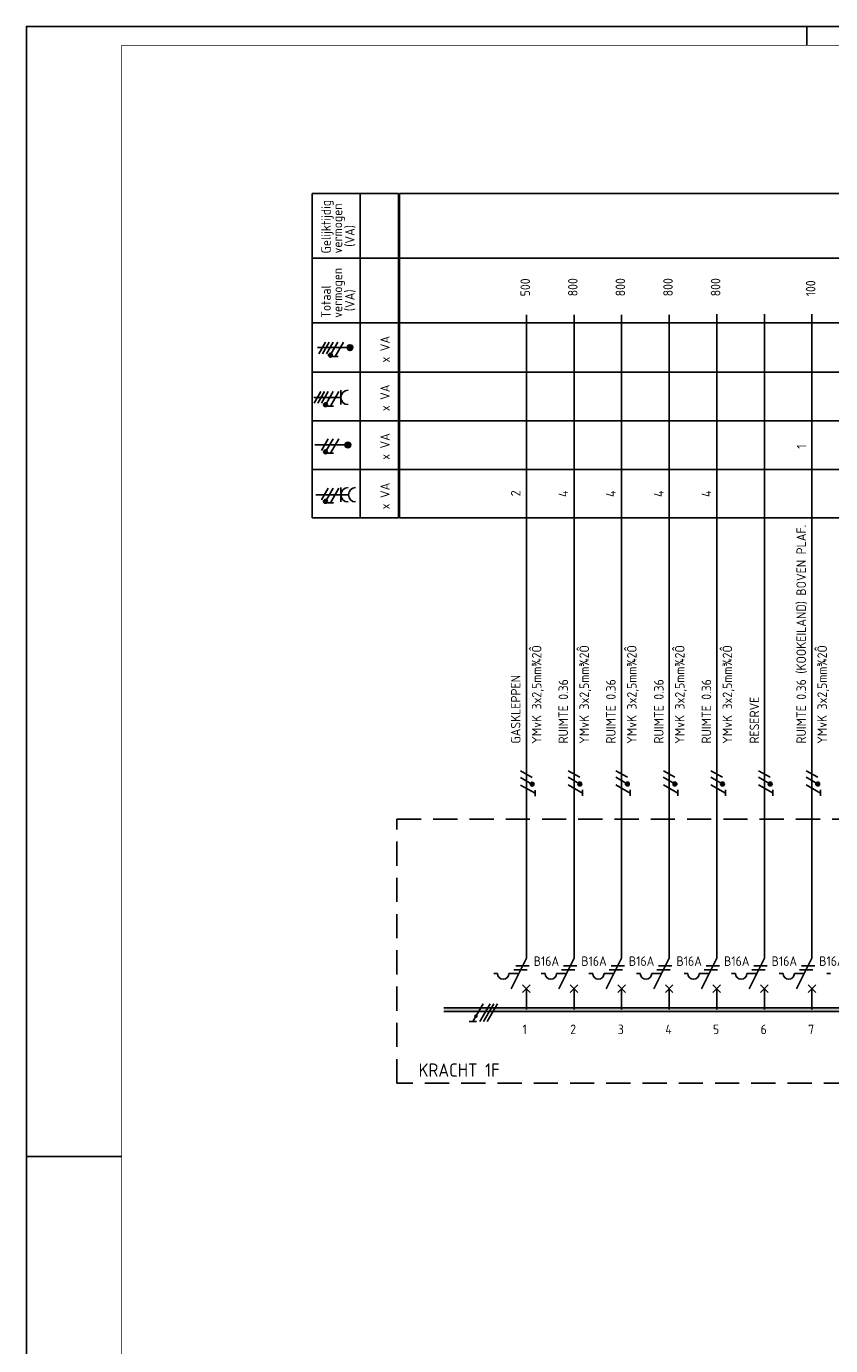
# Model space of a CAD drawing. Header units: millimetres. Extents: x 0 to 841, y 0 to 594.
# Tile 3 of 5: x 0 to 211, y 247 to 594. Entities that reach past the tile are written whole.
import ezdxf
from ezdxf.enums import TextEntityAlignment as Align

# ---------------------------------------------------------------- set-up
doc = ezdxf.new("R2010")
doc.units = ezdxf.units.MM
doc.linetypes.add('HIDDEN', pattern=[9.525, 6.35, -3.175])
doc.layers.get('0').update_dxf_attribs({"linetype": 'CONTINUOUS'})
for name, color, linetype in [('1', 7, 'CONTINUOUS'), ('40', 1, 'CONTINUOUS'), ('70', 1, 'CONTINUOUS'), ('71', 2, 'CONTINUOUS'), ('73', 4, 'CONTINUOUS'), ('EL$2B---_KADER', 4, 'CONTINUOUS'), ('LIJN018', 210, 'CONTINUOUS'), ('LIJN025', 10, 'CONTINUOUS'), ('LIJN035', 50, 'CONTINUOUS'), ('LIJN050', 90, 'CONTINUOUS'), ('TEKST25', 10, 'CONTINUOUS'), ('TEKST35', 50, 'CONTINUOUS'), ('TEKST50', 90, 'CONTINUOUS')]:
    doc.layers.add(name, color=color, linetype=linetype)
doc.styles.add('5_0', font='iso.shx')
doc.styles.add('ISO', font='ISO.SHX')
doc.styles.add('NEN', font='iso.shx')
doc.styles.add('ROMAND', font='romand')

# ---------------------------------------------------------------- blocks, each defined once
blk = doc.blocks.new('A1')
at = {"layer": 'LIJN025'}
for p, q in [((205, 589), (205, 594)), ((0, 297), (25, 297))]:
    blk.add_line(p, q, dxfattribs=at)
blk.add_lwpolyline([(0, 0), (0, 594), (841, 594), (841, 0)], close=True, dxfattribs=at)
at = {"layer": 'LIJN050', "const_width": 0.2}
blk.add_lwpolyline([(836, 5), (836, 589), (25, 589), (25, 5)], close=True, dxfattribs=at)
at = {"layer": 'TEKST25', "style": 'ROMAND', "width": 2.899115}
blk.add_attdef('STATUS', text='', height=2.5, dxfattribs=at).set_placement((795, 71.5), (834, 71.5), align=Align.FIT)
at = {"layer": 'TEKST25', "style": 'ISO'}
for tag, p in [('E', (796.25, 66)), ('NAAM-E', (807.75, 66)), ('DATUM-E', (826, 66)), ('D', (796.25, 61)), ('NAAM-D', (807.75, 61)), ('DATUM-D', (826, 61)), ('C', (796.25, 56)), ('NAAM-C', (807.75, 56)), ('DATUM-C', (826, 56)), ('B', (796.25, 51)), ('NAAM-B', (807.75, 51)), ('DATUM-B', (826, 51)), ('A', (796.25, 46)), ('NAAM-A', (807.75, 46)), ('DATUM-A', (826, 46))]:
    blk.add_attdef(tag, text='', height=2.5, dxfattribs=at).set_placement(p, align=Align.CENTER)
for tag, p in [('DATUM', (673.75, 36.25)), ('SCHAAL', (709, 36.25)), ('GETEKEND', (739.25, 36.25)), ('GECONTOL.', (774, 36.25)), ('FORMAAT', (804.25, 28.25))]:
    blk.add_attdef(tag, p, '', height=2.5, dxfattribs=at)
at = {"layer": 'TEKST35', "style": 'ISO'}
for tag, p in [('PROJECT', (675.5, 72.5)), ('PLAATS', (675.5, 63.5)), ('INSTALLATIE-REGEL1', (675.5, 52.5)), ('INSTALLATIE-REGEL2', (675.5, 43.5))]:
    blk.add_attdef(tag, p, '', height=4, dxfattribs=at)
blk.add_attdef('PROJ.NR.', text='', height=4, dxfattribs=at).set_placement((822, 23), align=Align.CENTER)
at = {"layer": 'TEKST50', "style": 'ISO'}
blk.add_attdef('FILE-NAAM', text='', height=5, dxfattribs=at).set_placement((814.5, 7.5), align=Align.CENTER)

msp = doc.modelspace()

# ---------------------------------------------------------------- linework, layer by layer
at = {"color": 10}
for p, q in [((119.97, 337.19), (117.27, 332.51)), ((121.85, 337.19), (119.14, 332.51)), ((122.79, 337.19), (120.08, 332.51)), ((122.79, 337.19), (120.08, 332.51)), ((123.72, 337.19), (121.02, 332.51)), ((118.2, 332.51), (116.33, 332.51))]:
    msp.add_line(p, q, dxfattribs=at)
msp.add_line((122.79, 337.19), (120.08, 332.51))
at = {"color": 10, "const_width": 0.469}
msp.add_lwpolyline([(118.28, 333.79, 1), (117.88, 334.03, 1)], format="xyb", close=True, dxfattribs=at)
at = {"layer": '1', "color": 1}
for p, q in [((78.57, 511.02), (76.82, 507.98)), ((79.57, 511.02), (77.82, 507.98)), ((80.57, 511.02), (78.82, 507.98)), ((81.82, 511.02), (80.1, 508.03)), ((83.32, 511.02), (81.14, 507.23)), ((77.3, 498.02), (75.55, 494.98)), ((78.3, 498.02), (76.55, 494.98)), ((79.3, 498.02), (77.55, 494.98)), ((80.55, 498.02), (78.83, 495.03)), ((82.05, 498.02), (79.87, 494.23)), ((79.3, 485.62), (77.55, 482.58)), ((80.55, 485.62), (78.83, 482.63)), ((82.05, 485.62), (79.87, 481.83)), ((79.3, 472.62), (77.55, 469.58)), ((80.55, 472.62), (78.83, 469.63)), ((82.05, 472.62), (79.87, 468.83)), ((132.79, 394.9), (129.8, 396.63)), ((132.87, 396.63), (129.83, 398.38)), ((145.29, 394.95), (142.3, 396.68)), ((145.37, 396.67), (142.33, 398.42)), ((157.79, 394.95), (154.8, 396.68)), ((157.87, 396.67), (154.83, 398.42)), ((170.29, 394.95), (167.3, 396.68)), ((170.37, 396.67), (167.33, 398.42)), ((182.79, 394.95), (179.8, 396.68)), ((182.87, 396.67), (179.83, 398.42)), ((195.29, 394.95), (192.3, 396.68)), ((195.37, 396.67), (192.33, 398.42)), ((207.79, 394.95), (204.8, 396.68)), ((207.87, 396.67), (204.83, 398.42)), ((133.62, 392.47), (129.83, 394.65)), ((146.12, 392.51), (142.33, 394.7)), ((158.62, 392.51), (154.83, 394.7)), ((171.12, 392.51), (167.33, 394.7)), ((183.62, 392.51), (179.83, 394.7)), ((196.12, 392.51), (192.33, 394.7)), ((208.62, 392.51), (204.83, 394.7))]:
    msp.add_line(p, q, dxfattribs=at)
at = {"layer": '1', "color": 2}
for p, q in [((127.33, 341.11), (131.35, 349.15)), ((139.83, 341.11), (143.85, 349.15)), ((152.33, 341.11), (156.35, 349.15)), ((164.83, 341.11), (168.85, 349.15)), ((177.33, 341.11), (181.35, 349.15)), ((189.83, 341.11), (193.85, 349.15)), ((202.33, 341.11), (206.35, 349.15)), ((122.75, 345.11), (123.75, 345.11)), ((126.75, 345.11), (129.33, 345.11)), ((135.25, 345.11), (136.25, 345.11)), ((139.25, 345.11), (141.83, 345.11)), ((147.75, 345.11), (148.75, 345.11)), ((151.75, 345.11), (154.33, 345.11)), ((160.25, 345.11), (161.25, 345.11)), ((164.25, 345.11), (166.83, 345.11)), ((172.75, 345.11), (173.75, 345.11)), ((176.75, 345.11), (179.33, 345.11)), ((185.25, 345.11), (186.25, 345.11)), ((189.25, 345.11), (191.83, 345.11)), ((197.75, 345.11), (198.75, 345.11)), ((201.75, 345.11), (204.33, 345.11)), ((210.25, 345.11), (211.25, 345.11))]:
    msp.add_line(p, q, dxfattribs=at)
at = {"layer": '1', "color": 1}
for centre in [(79.85, 507.59), (78.58, 494.59), (78.58, 482.19), (78.58, 469.19), (132.87, 394.88), (145.37, 394.92), (157.87, 394.92), (170.37, 394.92), (182.87, 394.92), (195.37, 394.92), (207.87, 394.92)]:
    msp.add_circle(centre, 0.5, dxfattribs=at)
at = {"layer": '1', "color": 2}
for centre in [(125.25, 345.11), (137.75, 345.11), (150.25, 345.11), (162.75, 345.11), (175.25, 345.11), (187.75, 345.11), (200.25, 345.11)]:
    msp.add_arc(centre, 1.5, 180, 0, dxfattribs=at)
at = {"layer": '70'}
for p, q in [((81.91, 507.23), (80.36, 507.23)), ((80.64, 494.23), (79.09, 494.23)), ((80.64, 481.83), (79.09, 481.83)), ((80.64, 468.83), (79.09, 468.83)), ((133.61, 391.75), (133.61, 393.31)), ((146.11, 391.8), (146.11, 393.35)), ((158.61, 391.8), (158.61, 393.35)), ((171.11, 391.8), (171.11, 393.35)), ((183.61, 391.8), (183.61, 393.35)), ((196.11, 391.8), (196.11, 393.35)), ((208.61, 391.8), (208.61, 393.35)), ((128.58, 347.11), (132.08, 347.11)), ((141.08, 347.11), (144.58, 347.11)), ((153.58, 347.11), (157.08, 347.11)), ((166.08, 347.11), (169.58, 347.11)), ((178.58, 347.11), (182.08, 347.11)), ((191.08, 347.11), (194.58, 347.11)), ((203.58, 347.11), (207.08, 347.11)), ((128.08, 346.11), (131.58, 346.11)), ((140.58, 346.11), (144.08, 346.11)), ((153.08, 346.11), (156.58, 346.11)), ((165.58, 346.11), (169.08, 346.11)), ((178.08, 346.11), (181.58, 346.11)), ((190.58, 346.11), (194.08, 346.11)), ((203.08, 346.11), (206.58, 346.11))]:
    msp.add_line(p, q, dxfattribs=at)
at = {"layer": '70', "const_width": 0.5}
for points in [[(79.6, 507.59, 1), (80.1, 507.59, 1)], [(78.33, 494.59, 1), (78.83, 494.59, 1)], [(78.33, 482.19, 1), (78.83, 482.19, 1)], [(78.33, 469.19, 1), (78.83, 469.19, 1)], [(132.87, 395.13, 1), (132.87, 394.63, 1)], [(145.37, 395.17, 1), (145.37, 394.67, 1)], [(157.87, 395.17, 1), (157.87, 394.67, 1)], [(170.37, 395.17, 1), (170.37, 394.67, 1)], [(182.87, 395.17, 1), (182.87, 394.67, 1)], [(195.37, 395.17, 1), (195.37, 394.67, 1)], [(207.87, 395.17, 1), (207.87, 394.67, 1)]]:
    msp.add_lwpolyline(points, format="xyb", close=True, dxfattribs=at)
at = {"layer": '71'}
for p, q in [((75.51, 496.49), (82.6, 496.49)), ((82.6, 494.61), (82.6, 498.37)), ((82.6, 469.03), (82.6, 472.79)), ((76, 470.91), (84.6, 470.91)), ((130.35, 340.11), (132.35, 342.11)), ((132.35, 340.11), (130.35, 342.11)), ((142.85, 340.11), (144.85, 342.11)), ((144.85, 340.11), (142.85, 342.11)), ((155.35, 340.11), (157.35, 342.11)), ((157.35, 340.11), (155.35, 342.11)), ((167.85, 340.11), (169.85, 342.11)), ((169.85, 340.11), (167.85, 342.11)), ((180.35, 340.11), (182.35, 342.11)), ((182.35, 340.11), (180.35, 342.11)), ((194.85, 340.11), (192.85, 342.11)), ((192.85, 340.11), (194.85, 342.11)), ((207.35, 340.11), (205.35, 342.11)), ((205.35, 340.11), (207.35, 342.11))]:
    msp.add_line(p, q, dxfattribs=at)
for centre, radius in [((85, 509.58), 0.75), ((85, 509.58), 0.5), ((85, 509.58), 0.25), ((84.43, 484), 0.75), ((84.43, 484), 0.5), ((84.43, 484), 0.25)]:
    msp.add_circle(centre, radius, dxfattribs=at)
for centre in [(84.48, 496.49), (84.48, 470.91), (86.48, 470.91)]:
    msp.add_arc(centre, 1.88, 90, 270, dxfattribs=at)
at = {"layer": '73'}
for p, q in [((109.62, 336.13), (505.28, 336.13)), ((109.62, 335.13), (505.28, 335.13))]:
    msp.add_line(p, q, dxfattribs=at)
msp.add_solid([(505.28, 335.13), (505.28, 336.13), (109.62, 335.13), (109.62, 336.13)], dxfattribs=at)
at = {"layer": 'LIJN018', "color": 9, "linetype": 'Continuous'}
for p, q in [((98.01, 550.08), (509.82, 550.08)), ((98.01, 464.83), (98.01, 550.08)), ((98.01, 533.08), (509.82, 533.08)), ((98.01, 516.11), (509.82, 516.11)), ((98.01, 503.11), (509.82, 503.11)), ((98.01, 490.33), (509.82, 490.33)), ((98.01, 477.53), (509.82, 477.53)), ((98.01, 464.83), (509.82, 464.83))]:
    msp.add_line(p, q, dxfattribs=at)
at = {"layer": 'LIJN025', "linetype": 'Continuous'}
for p, q in [((75.03, 464.83), (75.03, 550.08)), ((75.03, 550.08), (97.71, 550.08)), ((87.71, 464.83), (87.71, 550.08)), ((97.71, 464.83), (97.71, 550.08)), ((75.03, 533.08), (97.71, 533.08)), ((75.03, 516.11), (97.71, 516.11)), ((75.03, 503.11), (97.71, 503.11)), ((75.03, 490.34), (97.71, 490.34)), ((75.03, 477.53), (97.71, 477.53)), ((75.03, 464.83), (97.71, 464.83))]:
    msp.add_line(p, q, dxfattribs=at)
at = {"layer": 'LIJN025', "linetype": 'HIDDEN'}
for p, q in [((97.35, 385.7), (549.2, 385.7)), ((97.35, 316.3), (97.35, 385.7)), ((549.2, 316.3), (97.35, 316.3))]:
    msp.add_line(p, q, dxfattribs=at)
at = {"layer": 'LIJN035'}
for p, q in [((131.35, 349.15), (131.35, 518.2)), ((143.85, 349.15), (143.85, 518.2)), ((156.35, 349.15), (156.35, 518.2)), ((168.85, 349.15), (168.85, 518.2)), ((181.35, 349.15), (181.35, 518.35)), ((193.85, 349.15), (193.85, 518.35)), ((206.35, 349.15), (206.35, 518.35)), ((84.5, 509.58), (76.43, 509.58)), ((83.93, 484), (75.73, 484)), ((131.35, 335.7), (131.35, 341.2)), ((143.85, 335.7), (143.85, 341.2)), ((156.35, 335.7), (156.35, 341.2)), ((168.85, 335.7), (168.85, 341.2)), ((181.35, 335.7), (181.35, 341.2)), ((193.85, 335.7), (193.85, 341.2)), ((206.35, 335.7), (206.35, 341.2))]:
    msp.add_line(p, q, dxfattribs=at)

# ---------------------------------------------------------------- block references
at = {"layer": 'EL$2B---_KADER'}
msp.add_blockref('A1', (0, 0), dxfattribs=at)

# ---------------------------------------------------------------- texts
at = {"layer": '40', "linetype": 'Continuous', "style": 'NEN'}
for s, p in [('Gelijktijdig', (79.96, 534.33)), ('vermogen', (82.96, 534.33)), ('(VA)', (86.21, 536.08)), ('vermogen', (82.96, 517.41)), ('Totaal', (79.96, 517.41)), ('(VA)', (86.21, 519.16)), ('x VA', (95.46, 505.67)), ('x VA', (95.46, 492.89)), ('x VA', (95.46, 480.11)), ('x VA', (95.46, 467.09))]:
    msp.add_text(s, height=2.5, rotation=90, dxfattribs=at).set_placement(p)
at = {"layer": '40', "style": 'NEN'}
for s, p in [(' 500', (132.28, 521.64)), (' 800', (144.78, 521.64)), (' 800', (157.28, 521.64)), (' 800', (169.78, 521.64)), (' 800', (182.28, 521.64)), (' 100', (207.28, 521.64)), ('1', (204.88, 483.04)), ('2', (129.78, 470.54)), ('4', (142.28, 470.34)), ('4', (154.78, 470.34)), ('4', (167.38, 470.34)), ('4', (179.88, 470.34)), ('RUIMTE 0.36 (KOOKEILAND) BOVEN PLAF.', (204.78, 405.54)), (' YMvK 3x2,5mm¾2Ô', (135.28, 404.04)), (' YMvK 3x2,5mm¾2Ô', (147.78, 404.04)), (' YMvK 3x2,5mm¾2Ô', (160.28, 404.04)), (' YMvK 3x2,5mm¾2Ô', (172.88, 404.04)), (' YMvK 3x2,5mm¾2Ô', (185.38, 404.04)), (' YMvK 3x2,5mm¾2Ô', (210.28, 404.04)), ('GASKLEPPEN', (129.78, 405.54)), ('RUIMTE 0.36', (142.28, 405.54)), ('RUIMTE 0.36', (154.78, 405.54)), ('RUIMTE 0.36', (167.38, 405.54)), ('RUIMTE 0.36', (179.88, 405.54)), ('RESERVE', (192.48, 405.54))]:
    msp.add_text(s, height=2.5, rotation=90, dxfattribs=at).set_placement(p)
for p in [(133.26, 347.12), (145.76, 347.12), (158.26, 347.12), (170.76, 347.12), (183.26, 347.12), (195.76, 347.12), (208.26, 347.12)]:
    msp.add_text('B16A', height=2.5, dxfattribs=at).set_placement(p)
at = {"layer": 'TEKST25', "style": '5_0'}
for s, p in [('1', (130.35, 329.2)), ('2', (142.85, 329.2)), ('3', (155.35, 329.2)), ('4', (167.85, 329.2)), ('5', (180.35, 329.2)), ('6', (192.85, 329.2)), ('7', (205.35, 329.2))]:
    msp.add_text(s, height=2.5, dxfattribs=at).set_placement(p)
at = {"layer": 'TEKST35', "linetype": 'HIDDEN', "style": 'ISO'}
msp.add_text('KRACHT 1F', height=3.5, dxfattribs=at).set_placement((103.02, 317.99))

doc.saveas('drawing.dxf')
